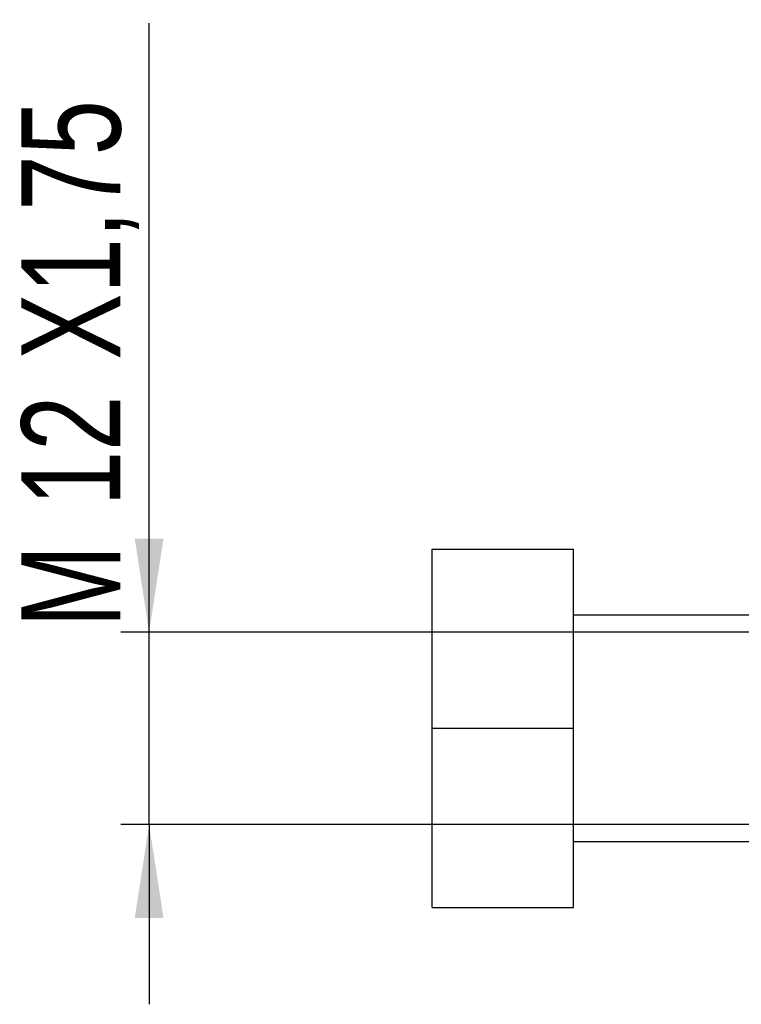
# Model space of a CAD drawing. Header units: millimetres. Extents: x 37 to 401, y 8 to 280.
# Tile 5 of 36: x 53 to 79, y 121 to 156. Entities that reach past the tile are written whole.
import ezdxf

# ---------------------------------------------------------------- set-up
doc = ezdxf.new("R2010")
doc.units = ezdxf.units.MM
doc.layers.add('FORMATO', color=179, linetype='Continuous')
doc.styles.add('SLDTEXTSTYLE0', font='TXT', dxfattribs={"width": 0.75})
doc.dimstyles.new('SLDDIMSTYLE3', dxfattribs={"dimtxt": 3.5, "dimasz": 3.302, "dimexe": 0, "dimexo": 0.0625, "dimgap": 0.875, "dimtad": 1, "dimdec": 3, "dimlfac": 1.5, "dimrnd": 1e-09, "dimzin": 12, "dimdsep": 46, "dimtxsty": 'SLDTEXTSTYLE0', "dimsah": 1, "dimcen": 0.09, "dimadec": 0, "dimazin": 3, "dimtfac": 1, "dimtdec": 3, "dimtmove": 0, "dimatfit": 0, "dimfxl": 0, "dimfrac": 2, "dimtolj": 1, "dimtzin": 12, "dimarcsym": 0})

# ---------------------------------------------------------------- blocks, each defined once
blk = doc.blocks.new('_D_6')
at = {"layer": 'FORMATO'}
for p, q in [((57.698, 134.286), (57.698, 155.799)), ((85.031, 134.286), (56.698, 134.286)), ((57.698, 127.486), (57.698, 134.286)), ((85.031, 127.486), (56.698, 127.486)), ((57.698, 127.486), (57.698, 121.136))]:
    blk.add_line(p, q, dxfattribs=at)
for points in [[(57.698, 134.286), (58.206, 137.588), (57.19, 137.588)], [(57.698, 127.486), (57.19, 124.184), (58.206, 124.184)]]:
    blk.add_solid(points, dxfattribs=at)
at = {"layer": 'FORMATO', "char_height": 3.5, "attachment_point": 1, "rotation": 90, "style": 'SLDTEXTSTYLE0'}
for s, insert in [('X1,75', (53.186, 143.904)), ('12', (53.186, 138.732)), ('M', (53.186, 134.444))]:
    blk.add_mtext(s, dxfattribs=dict(at, insert=insert))

msp = doc.modelspace()

# ---------------------------------------------------------------- linework, layer by layer
at = {"color": 7, "linetype": 'Continuous', "lineweight": 25}
for p, q in [((67.69752, 130.8862), (67.69752, 137.21953)), ((67.69752, 137.21953), (72.69752, 137.21953)), ((72.69752, 130.8862), (72.69752, 137.21953)), ((79.36418, 134.8862), (72.69752, 134.8862)), ((67.69752, 130.8862), (72.69752, 130.8862)), ((67.69752, 124.55287), (67.69752, 130.8862)), ((72.69752, 124.55287), (72.69752, 130.8862)), ((72.69752, 126.8862), (79.36418, 126.8862)), ((67.69752, 124.55287), (72.69752, 124.55287))]:
    msp.add_line(p, q, dxfattribs=at)

# ---------------------------------------------------------------- dimensions: what is measured, and where the dimension line sits
at = {"layer": 'FORMATO'}
dim = msp.add_linear_dim(base=(57.69752, 134.2862), p1=(86.03085, 127.4862), p2=(86.03085, 134.2862), angle=90, text='M<>X1,75', dimstyle='SLDDIMSTYLE3', dxfattribs=at)
dim.commit()
dim.dimension.update_dxf_attribs({"geometry": '_D_6', "text_midpoint": (57.69752, 145.12186), "dimtype": 160})

doc.saveas('drawing.dxf')
